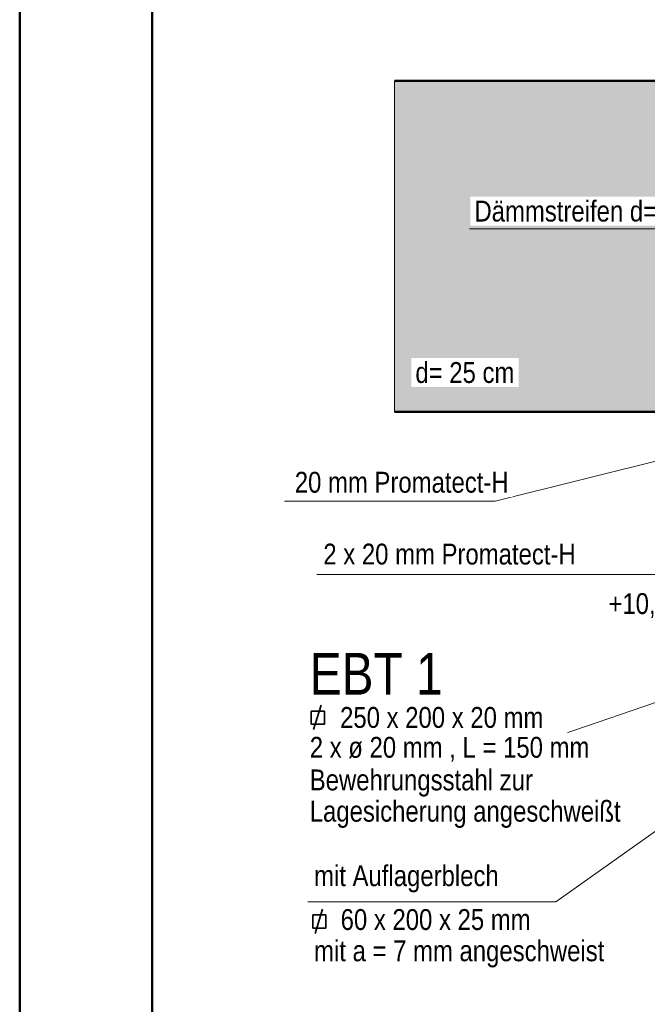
# Model space of a CAD drawing. Header units: millimetres. Extents: x 0 to 6.08, y 0 to 5.27.
# Tile 10 of 54: x 0 to 0.47, y 1.91 to 2.66. Entities that reach past the tile are written whole.
import ezdxf

# ---------------------------------------------------------------- set-up
doc = ezdxf.new("R2010")
doc.units = ezdxf.units.MM
doc.styles.add('Arial Narrow', font='ARIALN.TTF')

msp = doc.modelspace()

# ---------------------------------------------------------------- hatches: boundary and pattern name
at = {"lineweight": 18, "true_color": 0xceffce}
msp.add_hatch(color=254, dxfattribs=at).paths.add_polyline_path([(1.602911, 2.609705), (1.604916, 2.429705), (0.906264, 2.429705), (0.900617, 2.43501), (0.900617, 2.439705), (0.875617, 2.439705), (0.875617, 2.43501), (0.869971, 2.429705), (0.605617, 2.429705), (0.605617, 2.359705), (0.282793, 2.359705), (0.282793, 2.609705)])

# ---------------------------------------------------------------- linework, layer by layer
at = {"color": 4, "linetype": 'Continuous', "lineweight": 50}
for p, q in [((0, 4.205), (0, 0)), ((0.1, 4.18), (0.1, 0.025)), ((0.282793, 2.609705), (1.602911, 2.609705)), ((0.605617, 2.359705), (0.282793, 2.359705))]:
    msp.add_line(p, q, dxfattribs=at)
at = {"color": 9, "linetype": 'Continuous', "lineweight": 0}
msp.add_line((0.282793, 2.609705), (0.282793, 2.359705), dxfattribs=at)
at = {"color": 6, "linetype": 'Continuous', "lineweight": 13}
for p, q in [((0.339559, 2.498035), (0.542459, 2.498035)), ((0.359013, 2.292327), (0.546355, 2.339009)), ((0.199816, 2.292327), (0.359013, 2.292327)), ((0.224325, 2.23682), (0.570294, 2.23682)), ((0.404608, 1.989781), (0.716598, 2.211223)), ((0.408012, 2.11558), (0.638973, 2.194754)), ((0.217429, 2.11558), (0.408012, 2.11558)), ((0.217429, 1.989781), (0.404608, 1.989781))]:
    msp.add_line(p, q, dxfattribs=at)
at = {"color": 2, "linetype": 'Continuous', "lineweight": 35}
for p, q in [((0.220087, 2.123826), (0.220087, 2.133826)), ((0.220087, 2.133826), (0.230087, 2.133826)), ((0.221881, 2.119792), (0.227534, 2.138163)), ((0.230087, 2.133826), (0.230087, 2.123826)), ((0.230087, 2.123826), (0.220087, 2.123826)), ((0.221187, 1.969852), (0.221187, 1.979852)), ((0.221187, 1.979852), (0.231187, 1.979852)), ((0.222982, 1.965817), (0.228634, 1.984188)), ((0.231187, 1.979852), (0.231187, 1.969852)), ((0.231187, 1.969852), (0.221187, 1.969852))]:
    msp.add_line(p, q, dxfattribs=at)

# ---------------------------------------------------------------- texts
at = {"color": 1, "lineweight": 70, "style": 'Arial Narrow'}
msp.add_text('EBT 1', height=0.0315, dxfattribs=at).set_placement((0.21894, 2.146214))
at = {"color": 2, "lineweight": 35, "style": 'Arial Narrow'}
msp.add_text('    60 x 200 x 25 mm', height=0.01575, dxfattribs=at).set_placement((0.222192, 1.968509))
at = {"color": 2, "lineweight": 35, "char_height": 0.01575, "attachment_point": 7, "line_spacing_factor": 0.9, "style": 'Arial Narrow', "bg_fill": 3, "box_fill_scale": 1.2, "bg_fill_color": 256, "bg_fill_true_color": 13158600, "bg_fill_transparency": 0}
for s, insert in [('2 x 20 mm Promatect-H', (0.229191, 2.244261)), ('mit Auflagerblech', (0.222192, 1.996859))]:
    msp.add_mtext(s, dxfattribs=dict(at, insert=insert))
at = {"color": 2, "lineweight": 35, "insert": (0.43938, 2.222824), "char_height": 0.01575, "attachment_point": 1, "line_spacing_factor": 0.9, "style": 'Arial Narrow'}
msp.add_mtext(' +10,17{\\A1;\\H.6x;\\S5;}', dxfattribs=at)

# ---------------------------------------------------------------- next in the draw order: texts
at = {"color": 2, "lineweight": 35, "char_height": 0.01575, "attachment_point": 7, "line_spacing_factor": 0.9, "style": 'Arial Narrow', "bg_fill": 3, "box_fill_scale": 1.2, "bg_fill_color": 256, "bg_fill_true_color": 13158600, "bg_fill_transparency": 0}
for s, insert in [('Dämmstreifen d= 20 mm', (0.343275, 2.503237)), ('d= 25 cm', (0.298681, 2.381348)), ('20 mm Promatect-H', (0.207645, 2.298483)), ('250 x 200 x 20 mm', (0.241844, 2.120902)), ('2 x ø 20 mm , L = 150 mm', (0.21894, 2.09563)), ('Bewehrungsstahl zur{\\P}Lagesicherung angeschweißt', (0.21894, 2.045558)), ('mit a = 7 mm angeschweist', (0.222192, 1.940159))]:
    msp.add_mtext(s, dxfattribs=dict(at, insert=insert))

doc.saveas('drawing.dxf')
